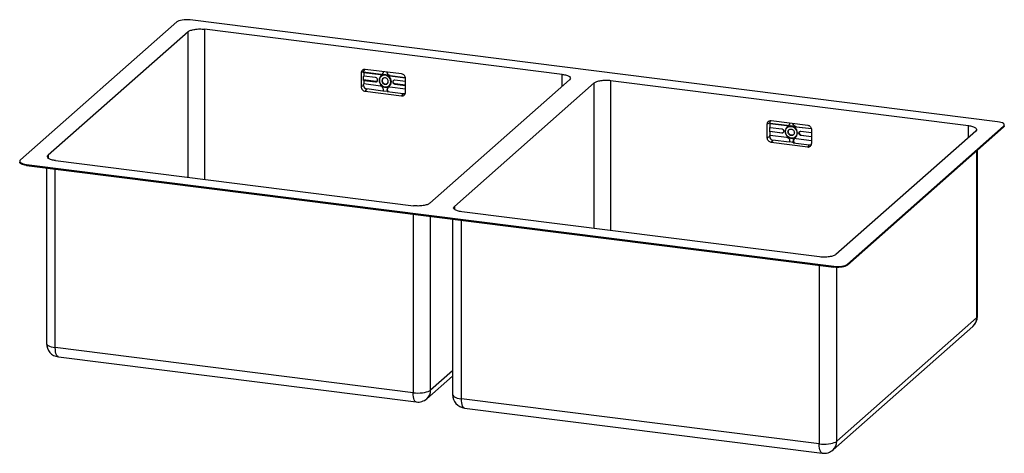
# Paper-space layout '_Dimetrico' of a CAD drawing. Header units: millimetres. Extents: x -153 to 783, y -413 to -1.
import ezdxf

# ---------------------------------------------------------------- set-up
doc = ezdxf.new("R2010")
doc.units = ezdxf.units.MM

psp = doc.layouts.new('_Dimetrico')

# ---------------------------------------------------------------- linework, layer by layer
at = {"color": 7, "linetype": 'Continuous', "lineweight": 25}
for p, q in [((-3.54, -3.12), (-152.03, -134.08)), ((776.39, -97.82), (9.35, -1.18)), ((7.39, -12.33), (-125.54, -129.57)), ((362.89, -52.85), (22.86, -10.01)), ((174.11, -50.12), (171.83, -51.4)), ((171.83, -51.4), (171.83, -64.6)), ((174.11, -50.12), (174.11, -51.3)), ((190.52, -52.83), (174.11, -50.76)), ((174.42, -51.12), (174.11, -51.3)), ((174.11, -54.74), (174.42, -54.57)), ((174.11, -58.7), (174.11, -54.74)), ((174.42, -51.12), (174.42, -54.57)), ((174.42, -51.12), (190.2, -53.11)), ((185.47, -55.96), (174.42, -54.57)), ((210.18, -52.46), (175.57, -48.1)), ((190.2, -53.11), (190.52, -52.83)), ((196.27, -51.05), (196.59, -50.77)), ((199.08, -54.23), (199.4, -53.95)), ((199.08, -54.23), (213.79, -56.08)), ((199.4, -53.95), (213.71, -55.75)), ((174.11, -63.32), (171.83, -64.6)), ((185.79, -59.64), (174.11, -58.17)), ((174.42, -58.53), (174.11, -58.7)), ((174.11, -62.15), (174.42, -61.97)), ((174.11, -63.32), (174.11, -62.15)), ((174.42, -58.53), (174.42, -61.97)), ((174.42, -58.53), (185.47, -59.92)), ((190.2, -63.96), (174.42, -61.97)), ((185.47, -59.92), (185.79, -59.64)), ((189.03, -58.53), (188.8, -58.36)), ((191.46, -58.84), (191.78, -58.56)), ((213.92, -66.95), (199.08, -65.08)), ((199.97, -59.91), (200.49, -59.83)), ((201.84, -60), (202.16, -59.72)), ((213.92, -59.54), (203.81, -58.27)), ((203.81, -62.23), (204.13, -61.95)), ((203.81, -62.23), (213.92, -63.5)), ((213.92, -63.18), (204.13, -61.95)), ((213.92, -69.91), (213.92, -56.71)), ((236.93, -175.24), (369.87, -58)), ((260.32, -178.19), (393.25, -60.95)), ((408.72, -58.62), (748.74, -101.46)), ((177.12, -66.74), (175.57, -68.84)), ((175.57, -68.84), (210.18, -73.21)), ((192.44, -68.67), (177.12, -66.74)), ((192.7, -68.39), (196.58, -68.88)), ((196.27, -67.55), (196.59, -67.27)), ((196.42, -69.17), (211.73, -71.1)), ((211.73, -71.1), (210.18, -73.21)), ((559.97, -98.74), (557.69, -100.02)), ((557.69, -113.22), (557.69, -100.02)), ((559.97, -98.74), (559.97, -99.91)), ((576.38, -101.44), (559.97, -99.37)), ((560.28, -99.73), (559.97, -99.91)), ((560.28, -103.18), (560.28, -99.73)), ((576.06, -101.72), (560.28, -99.73)), ((561.43, -96.72), (596.04, -101.08)), ((576.06, -101.72), (576.38, -101.44)), ((578.83, -98.91), (578.87, -99.25)), ((582.13, -99.66), (582.18, -99.33)), ((582.13, -99.66), (582.45, -99.38)), ((584.94, -102.84), (585.26, -102.56)), ((599.67, -104.7), (584.94, -102.84)), ((585.26, -102.56), (599.62, -104.37)), ((782.21, -102.11), (633.72, -233.07)), ((782.21, -102.96), (782.21, -102.11)), ((782.86, -101.79), (782.86, -100.93)), ((559.97, -111.93), (557.69, -113.22)), ((559.97, -103.36), (560.28, -103.18)), ((559.97, -107.32), (559.97, -103.36)), ((559.97, -106.78), (571.65, -108.25)), ((560.28, -107.14), (559.97, -107.32)), ((559.97, -110.76), (560.28, -110.59)), ((559.97, -111.93), (559.97, -110.76)), ((560.28, -103.18), (571.33, -104.57)), ((560.28, -110.59), (560.28, -107.14)), ((571.33, -108.53), (560.28, -107.14)), ((560.28, -110.59), (576.06, -112.58)), ((571.33, -108.53), (571.65, -108.25)), ((574.89, -107.14), (574.65, -106.97)), ((577.32, -107.45), (577.64, -107.17)), ((585.83, -108.52), (586.35, -108.44)), ((587.7, -108.62), (588.02, -108.34)), ((589.67, -106.88), (599.78, -108.16)), ((589.67, -110.84), (589.99, -110.56)), ((599.78, -112.12), (589.67, -110.84)), ((589.99, -110.56), (599.78, -111.8)), ((599.78, -105.32), (599.78, -118.52)), ((755.73, -106.62), (622.79, -223.85)), ((782.21, -102.96), (633.72, -233.92)), ((562.98, -115.35), (561.43, -117.46)), ((596.04, -121.82), (561.43, -117.46)), ((578.3, -117.28), (562.98, -115.35)), ((582.44, -117.49), (578.56, -117)), ((582.13, -116.17), (582.45, -115.89)), ((582.28, -117.79), (597.59, -119.72)), ((584.94, -113.69), (599.78, -115.56)), ((597.59, -119.72), (596.04, -121.82)), ((757.4, -282.45), (757.4, -124.84)), ((-152.67, -135.25), (-152.67, -136.11)), ((-146.21, -138.37), (620.83, -235.01)), ((-146.21, -138.37), (-146.21, -139.22)), ((-146.21, -139.22), (620.83, -235.86)), ((-118.56, -134.73), (221.46, -177.57)), ((-127.22, -141.61), (-127.22, -308.24)), ((607.32, -226.18), (267.3, -183.34)), ((258.64, -190.23), (258.64, -356.85)), ((633.72, -233.07), (633.72, -233.92)), ((620.83, -235.86), (620.83, -235.01)), ((756.57, -283.97), (623.63, -401.21)), ((620.1, -409.36), (753.03, -292.12)), ((221.15, -355.1), (-118.88, -312.26)), ((-115.93, -321.03), (224.09, -363.87)), ((234.24, -360.75), (258.64, -339.23)), ((607, -403.71), (266.98, -360.87)), ((269.93, -369.65), (609.95, -412.49))]:
    psp.add_line(p, q, dxfattribs=at)
at = {"color": 8, "linetype": 'Continuous', "lineweight": 25}
for p, q in [((7.39, -150.6), (7.39, -12.33)), ((22.86, -10.01), (22.86, -152.55)), ((362.89, -64.16), (362.89, -52.85)), ((393.25, -199.21), (393.25, -60.95)), ((408.72, -58.62), (408.72, -201.16)), ((748.74, -112.77), (748.74, -101.46)), ((-125.54, -129.57), (-125.54, -132.37)), ((756.57, -125.58), (756.57, -283.97)), ((-118.88, -312.26), (-118.88, -142.66)), ((221.15, -185.5), (221.15, -355.1)), ((260.32, -178.19), (260.32, -180.98)), ((237.77, -352.59), (237.77, -187.6)), ((266.98, -360.87), (266.98, -191.28)), ((607, -234.12), (607, -403.71)), ((623.63, -401.21), (623.63, -236.05)), ((258.64, -334.19), (237.77, -352.59))]:
    psp.add_line(p, q, dxfattribs=at)
at = {"color": 7, "linetype": 'Continuous', "lineweight": 25, "flags": 128}
for points in [[(9.35, -1.18), (7.46, -1.01), (5.51, -0.96), (3.56, -1.05), (1.7, -1.26), (0.01, -1.58), (-1.47, -2.01), (-2.67, -2.53), (-3.54, -3.12)], [(200.49, -59.83), (200.32, -58.4), (199.82, -57.01), (199.02, -55.74), (197.96, -54.66), (196.71, -53.85), (195.35, -53.33), (193.94, -53.16), (192.57, -53.32), (191.32, -53.83), (190.27, -54.64), (189.46, -55.7), (188.97, -56.97), (188.8, -58.36)], [(199.97, -59.91), (199.79, -58.46), (199.24, -57.06), (198.37, -55.81), (197.24, -54.79), (195.92, -54.07), (194.5, -53.7), (193.08, -53.71), (191.76, -54.1), (190.63, -54.83), (189.76, -55.86), (189.21, -57.13), (189.03, -58.53)], [(188.8, -58.36), (188.97, -59.79), (189.46, -61.18), (190.27, -62.45), (191.32, -63.53), (192.57, -64.34), (193.94, -64.86), (195.35, -65.03), (196.71, -64.87), (197.96, -64.36), (199.02, -63.55), (199.82, -62.49), (200.32, -61.22), (200.49, -59.83)], [(189.03, -58.53), (189.21, -59.98), (189.76, -61.38), (190.63, -62.63), (191.76, -63.65), (193.08, -64.37), (194.5, -64.73), (195.92, -64.73), (197.24, -64.34), (198.37, -63.61), (199.24, -62.57), (199.79, -61.31), (199.97, -59.91)], [(197.54, -59.6), (197.36, -58.53), (196.83, -57.54), (196.02, -56.76), (195.03, -56.27), (193.97, -56.14), (192.98, -56.37), (192.17, -56.96), (191.64, -57.81), (191.46, -58.84)], [(191.46, -58.84), (191.64, -59.91), (192.17, -60.9), (192.98, -61.68), (193.97, -62.17), (195.03, -62.3), (196.02, -62.06), (196.83, -61.48), (197.36, -60.63), (197.54, -59.6)], [(586.35, -108.44), (586.18, -107.01), (585.68, -105.62), (584.88, -104.35), (583.82, -103.28), (582.57, -102.46), (581.2, -101.95), (579.8, -101.77), (578.43, -101.94), (577.18, -102.44), (576.12, -103.25), (575.32, -104.32), (574.82, -105.58), (574.65, -106.97)], [(574.89, -107.14), (575.07, -105.74), (575.62, -104.48), (576.49, -103.45), (577.62, -102.71), (578.94, -102.33), (580.36, -102.32), (581.77, -102.68), (583.09, -103.4), (584.23, -104.42), (585.1, -105.67), (585.64, -107.07), (585.83, -108.52)], [(782.21, -102.11), (782.72, -101.48), (782.85, -100.83), (782.6, -100.18), (781.97, -99.56), (780.99, -99), (779.7, -98.5), (778.15, -98.11), (776.39, -97.82)], [(574.65, -106.97), (574.82, -108.4), (575.32, -109.79), (576.12, -111.06), (577.18, -112.14), (578.43, -112.96), (579.8, -113.47), (581.2, -113.65), (582.57, -113.48), (583.82, -112.98), (584.88, -112.17), (585.68, -111.1), (586.18, -109.83), (586.35, -108.44)], [(585.83, -108.52), (585.64, -109.93), (585.1, -111.19), (584.23, -112.22), (583.09, -112.95), (581.77, -113.34), (580.36, -113.35), (578.94, -112.98), (577.62, -112.26), (576.49, -111.25), (575.62, -109.99), (575.07, -108.59), (574.89, -107.14)], [(-152.03, -134.08), (-152.54, -134.71), (-152.67, -135.36), (-152.42, -136.01), (-151.79, -136.63), (-150.81, -137.19), (-149.52, -137.68), (-147.97, -138.08), (-146.21, -138.37)], [(620.83, -235.01), (622.72, -235.18), (624.68, -235.22), (626.62, -235.14), (628.48, -234.93), (630.18, -234.6), (631.66, -234.17), (632.85, -233.66), (633.72, -233.07)], [(221.15, -355.1), (223.31, -355.3), (225.55, -355.37), (227.79, -355.32), (229.97, -355.13), (232.02, -354.82), (233.88, -354.4), (235.49, -353.88), (236.8, -353.27), (237.77, -352.59)], [(607, -403.71), (609.17, -403.91), (611.41, -403.99), (613.65, -403.93), (615.83, -403.75), (617.88, -403.44), (619.73, -403.02), (621.34, -402.49), (622.66, -401.88), (623.63, -401.21)]]:
    psp.add_lwpolyline(points, dxfattribs=at)
at = {"color": 8, "linetype": 'Continuous', "lineweight": 25, "flags": 128}
for points in [[(-127.22, -308.24), (-127.05, -308.93), (-126.49, -309.66), (-125.57, -310.34), (-124.3, -310.96), (-122.73, -311.5), (-120.9, -311.93), (-118.88, -312.26)], [(-115.93, -321.03), (-116.6, -320.78), (-117.25, -320.14), (-117.81, -319.13), (-118.27, -317.8), (-118.6, -316.18), (-118.81, -314.31), (-118.88, -312.26)], [(224.09, -363.87), (223.43, -363.62), (222.77, -362.98), (222.21, -361.97), (221.76, -360.64), (221.42, -359.01), (221.22, -357.15), (221.15, -355.1)], [(258.64, -356.85), (258.81, -357.54), (259.37, -358.27), (260.29, -358.95), (261.56, -359.57), (263.13, -360.11), (264.95, -360.55), (266.98, -360.87)], [(269.93, -369.65), (269.26, -369.39), (268.61, -368.75), (268.05, -367.75), (267.59, -366.41), (267.26, -364.79), (267.05, -362.92), (266.98, -360.87)], [(609.95, -412.49), (609.28, -412.23), (608.63, -411.59), (608.07, -410.59), (607.62, -409.25), (607.28, -407.63), (607.07, -405.76), (607, -403.71)]]:
    psp.add_lwpolyline(points, dxfattribs=at)
at = {"color": 7, "linetype": 'Continuous', "lineweight": 25}
for centre, radius, start, end in [((176.8, -50.08), 2.7, 134.5902, 180.94191), ((185.15, -58.23), 2.29, 1.05871, 81.76054), ((190.57, -50.7), 2.44, 261.39863, 1.42061), ((190.88, -50.34), 2.52, 261.9182, 305.59933), ((190.08, -50.64), 2.92, 0.03607, 6.65689), ((199.05, -51.04), 2.78, 173.1692, 180.03799), ((199.55, -50.99), 3.28, 181.05871, 261.76054), ((177.63, -63.26), 3.52, 181.05871, 261.76054), ((185.73, -58.23), 1.71, 261.39863, 1.42061), ((189.73, -67.2), 3.28, 1.05871, 81.76054), ((195.07, -58.71), 3.3, 177.39948, 301.69666), ((194.47, -58.5), 2.7, 136.57469, 181.1635), ((198.71, -67.49), 2.44, 81.39863, 181.42061), ((203.55, -59.96), 1.71, 81.39863, 181.42061), ((204.14, -59.96), 2.29, 181.05871, 261.76054), ((190.39, -67.16), 2.62, 331.98351, 0.39566), ((199.36, -67.54), 3.09, 180.33481, 205.73159), ((199.11, -67.23), 2.52, 137.21992, 180.90104), ((199.8, -67.23), 3.2, 180.73558, 219.88307), ((212.12, -68.44), 2.69, 261.85856, 309.48917), ((562.66, -98.69), 2.69, 133.69785, 180.95526), ((576.73, -98.94), 2.52, 261.9487, 303.72416), ((563.49, -111.87), 3.52, 181.05871, 261.76054), ((571.9, -106.5), 1.77, 261.97864, 301.94559), ((589.77, -108.31), 1.75, 132.15804, 180.97766), ((590.31, -108.29), 2.29, 181.05871, 261.76054), ((584.57, -116.11), 2.44, 81.39863, 181.42061), ((584.97, -115.85), 2.52, 137.21992, 180.90104), ((585.65, -115.85), 3.2, 180.73558, 219.88307), ((596.52, -118.6), 3.26, 261.39863, 1.42061), ((597.98, -117.08), 2.66, 261.60179, 311.2027), ((744.5, -282.45), 12.9, 311.40962, 0), ((-114.32, -308.24), 12.9, 180, 262.81924), ((225.71, -351.07), 12.9, 262.81924, 311.40962), ((271.54, -356.85), 12.9, 180, 262.81924), ((611.57, -399.69), 12.9, 262.81924, 311.40962)]:
    psp.add_arc(centre, radius, start, end, dxfattribs=at)
at = {"color": 8, "linetype": 'Continuous', "lineweight": 25}
for centre, radius, start, end in [((745.87, -284.18), 10.7, 312.02472, 1.11097), ((755.45, -282.37), 1.95, 304.94452, 357.60758), ((227.02, -352.78), 10.75, 312.15186, 0.98384), ((612.88, -401.39), 10.75, 312.15186, 0.98384)]:
    psp.add_arc(centre, radius, start, end, dxfattribs=at)
at = {"color": 7, "linetype": 'Continuous', "lineweight": 25}
for points, knots in [([(7.39, -12.33), (7.95, -11.85), (8.8, -11.39), (10.95, -10.63), (12.25, -10.32), (15.11, -9.89), (16.67, -9.77), (19.81, -9.73), (21.39, -9.82), (22.86, -10.01)], [0, 0, 0, 0, 0.25, 0.25, 0.5, 0.5, 0.75, 0.75, 1, 1, 1, 1]), ([(175.57, -48.1), (175.08, -48.04), (174.59, -48.08), (173.68, -48.34), (173.27, -48.57), (172.58, -49.18), (172.3, -49.56), (171.92, -50.43), (171.83, -50.91), (171.83, -51.4)], [0, 0, 0, 0, 0.25, 0.25, 0.5, 0.5, 0.75, 0.75, 1, 1, 1, 1]), ([(199.4, -53.95), (199.03, -53.9), (198.66, -53.78), (197.98, -53.41), (197.67, -53.16), (197.15, -52.57), (196.95, -52.23), (196.66, -51.51), (196.59, -51.14), (196.59, -50.77)], [0, 0, 0, 0, 0.25, 0.25, 0.5, 0.5, 0.75, 0.75, 1, 1, 1, 1]), ([(213.92, -56.71), (213.92, -56.21), (213.82, -55.71), (213.45, -54.75), (213.17, -54.29), (212.48, -53.51), (212.06, -53.18), (211.16, -52.68), (210.67, -52.52), (210.18, -52.46)], [0, 0, 0, 0, 0.25, 0.25, 0.5, 0.5, 0.75, 0.75, 1, 1, 1, 1]), ([(362.89, -52.85), (364.35, -53.03), (365.71, -53.31), (368, -54.03), (368.93, -54.46), (370.23, -55.42), (370.59, -55.94), (370.69, -56.99), (370.42, -57.51), (369.87, -58)], [0, 0, 0, 0, 0.25, 0.25, 0.5, 0.5, 0.75, 0.75, 1, 1, 1, 1]), ([(171.83, -64.6), (171.83, -65.1), (171.92, -65.6), (172.3, -66.56), (172.58, -67.01), (173.27, -67.8), (173.68, -68.13), (174.59, -68.62), (175.08, -68.78), (175.57, -68.84)], [0, 0, 0, 0, 0.25, 0.25, 0.5, 0.5, 0.75, 0.75, 1, 1, 1, 1]), ([(186.84, -59.44), (186.71, -59.5), (186.4, -59.67), (186.02, -59.65), (185.79, -59.64)], [0, 0, 0, 0, 0.39185, 1, 1, 1, 1]), ([(202.16, -59.72), (202.19, -59.43), (202.25, -58.91), (202.61, -58.57), (202.76, -58.42)], [0, 0, 0, 0, 0.559512, 1, 1, 1, 1]), ([(204.13, -61.95), (203.87, -61.92), (203.61, -61.83), (203.14, -61.57), (202.92, -61.4), (202.56, -60.99), (202.41, -60.75), (202.21, -60.25), (202.16, -59.98), (202.16, -59.72)], [0, 0, 0, 0, 0.25, 0.25, 0.5, 0.5, 0.75, 0.75, 1, 1, 1, 1]), ([(393.25, -60.95), (393.81, -60.46), (394.66, -60.01), (396.81, -59.24), (398.11, -58.93), (400.97, -58.5), (402.53, -58.38), (405.67, -58.35), (407.25, -58.44), (408.72, -58.62)], [0, 0, 0, 0, 0.25, 0.25, 0.5, 0.5, 0.75, 0.75, 1, 1, 1, 1]), ([(210.18, -73.21), (210.67, -73.27), (211.16, -73.23), (212.06, -72.97), (212.48, -72.74), (213.17, -72.13), (213.45, -71.74), (213.82, -70.88), (213.92, -70.4), (213.92, -69.91)], [0, 0, 0, 0, 0.25, 0.25, 0.5, 0.5, 0.75, 0.75, 1, 1, 1, 1]), ([(557.69, -100.02), (557.69, -99.52), (557.78, -99.04), (558.16, -98.18), (558.43, -97.79), (559.13, -97.18), (559.54, -96.95), (560.45, -96.69), (560.94, -96.65), (561.43, -96.72)], [0, 0, 0, 0, 0.25, 0.25, 0.5, 0.5, 0.75, 0.75, 1, 1, 1, 1]), ([(578.87, -99.25), (578.87, -99.62), (578.79, -99.98), (578.51, -100.63), (578.31, -100.92), (577.79, -101.37), (577.47, -101.54), (576.8, -101.74), (576.43, -101.77), (576.06, -101.72)], [0, 0, 0, 0, 0.25, 0.25, 0.5, 0.5, 0.75, 0.75, 1, 1, 1, 1]), ([(584.94, -102.84), (584.57, -102.8), (584.2, -102.68), (583.53, -102.31), (583.21, -102.06), (582.69, -101.47), (582.49, -101.13), (582.21, -100.41), (582.13, -100.03), (582.13, -99.66)], [0, 0, 0, 0, 0.25, 0.25, 0.5, 0.5, 0.75, 0.75, 1, 1, 1, 1]), ([(585.26, -102.56), (584.89, -102.51), (584.52, -102.39), (583.84, -102.03), (583.53, -101.78), (583.01, -101.19), (582.8, -100.85), (582.52, -100.13), (582.45, -99.75), (582.45, -99.38)], [0, 0, 0, 0, 0.25, 0.25, 0.5, 0.5, 0.75, 0.75, 1, 1, 1, 1]), ([(596.04, -101.08), (596.53, -101.14), (597.02, -101.3), (597.92, -101.79), (598.34, -102.12), (599.03, -102.91), (599.31, -103.36), (599.68, -104.32), (599.78, -104.83), (599.78, -105.32)], [0, 0, 0, 0, 0.25, 0.25, 0.5, 0.5, 0.75, 0.75, 1, 1, 1, 1]), ([(748.74, -101.46), (750.21, -101.64), (751.57, -101.93), (753.86, -102.64), (754.79, -103.08), (756.08, -104.03), (756.45, -104.55), (756.54, -105.6), (756.28, -106.13), (755.73, -106.62)], [0, 0, 0, 0, 0.25, 0.25, 0.5, 0.5, 0.75, 0.75, 1, 1, 1, 1]), ([(782.83, -101.78), (782.82, -101.97), (782.79, -102.37), (782.42, -102.75), (782.21, -102.96)], [0, 0, 0, 0, 0.456735, 1, 1, 1, 1]), ([(571.33, -104.57), (571.59, -104.61), (571.85, -104.69), (572.32, -104.95), (572.54, -105.12), (572.9, -105.53), (573.05, -105.77), (573.25, -106.28), (573.3, -106.54), (573.3, -106.8)], [0, 0, 0, 0, 0.25, 0.25, 0.5, 0.5, 0.75, 0.75, 1, 1, 1, 1]), ([(573.3, -106.8), (573.3, -107.06), (573.25, -107.31), (573.05, -107.77), (572.9, -107.97), (572.54, -108.29), (572.32, -108.41), (571.85, -108.55), (571.59, -108.57), (571.33, -108.53)], [0, 0, 0, 0, 0.25, 0.25, 0.5, 0.5, 0.75, 0.75, 1, 1, 1, 1]), ([(577.32, -107.45), (577.32, -107.05), (577.4, -106.66), (577.7, -105.96), (577.93, -105.64), (578.49, -105.15), (578.83, -104.96), (579.56, -104.75), (579.96, -104.72), (580.76, -104.82), (581.15, -104.95), (581.89, -105.35), (582.23, -105.62), (582.79, -106.26), (583.01, -106.62), (583.32, -107.4), (583.4, -107.82), (583.4, -108.22)], [0, 0, 0, 0, 0.125, 0.125, 0.25, 0.25, 0.375, 0.375, 0.5, 0.5, 0.625, 0.625, 0.75, 0.75, 0.875, 0.875, 1, 1, 1, 1]), ([(583.4, -108.22), (583.4, -108.62), (583.32, -109.01), (583.01, -109.71), (582.79, -110.02), (582.23, -110.52), (581.89, -110.7), (581.15, -110.92), (580.76, -110.95), (579.96, -110.85), (579.56, -110.72), (578.83, -110.32), (578.49, -110.05), (577.93, -109.41), (577.7, -109.04), (577.4, -108.26), (577.32, -107.85), (577.32, -107.45)], [0, 0, 0, 0, 0.125, 0.125, 0.25, 0.25, 0.375, 0.375, 0.5, 0.5, 0.625, 0.625, 0.75, 0.75, 0.875, 0.875, 1, 1, 1, 1]), ([(577.64, -107.17), (577.64, -106.77), (577.72, -106.38), (578.02, -105.67), (578.25, -105.36), (578.53, -105.12)], [0, 0, 0, 0, 0.5, 0.5, 1, 1, 1, 1]), ([(582.64, -110.09), (582.38, -110.26), (581.81, -110.64), (580.67, -110.69), (579.48, -110.31), (578.48, -109.5), (577.77, -108.39), (577.68, -107.58), (577.64, -107.17)], [0, 0, 0, 0, 0.138911, 0.31113, 0.483348, 0.655565, 0.827783, 1, 1, 1, 1]), ([(587.7, -108.62), (587.7, -108.36), (587.75, -108.1), (587.95, -107.65), (588.1, -107.45), (588.46, -107.13), (588.68, -107.01), (589.15, -106.87), (589.41, -106.85), (589.67, -106.88)], [0, 0, 0, 0, 0.25, 0.25, 0.5, 0.5, 0.75, 0.75, 1, 1, 1, 1]), ([(589.67, -110.84), (589.41, -110.81), (589.15, -110.73), (588.68, -110.47), (588.46, -110.29), (588.1, -109.88), (587.95, -109.64), (587.75, -109.14), (587.7, -108.88), (587.7, -108.62)], [0, 0, 0, 0, 0.25, 0.25, 0.5, 0.5, 0.75, 0.75, 1, 1, 1, 1]), ([(561.43, -117.46), (560.94, -117.4), (560.45, -117.24), (559.54, -116.74), (559.13, -116.41), (558.43, -115.63), (558.16, -115.17), (557.78, -114.21), (557.69, -113.71), (557.69, -113.22)], [0, 0, 0, 0, 0.25, 0.25, 0.5, 0.5, 0.75, 0.75, 1, 1, 1, 1]), ([(576.06, -112.58), (576.43, -112.62), (576.8, -112.74), (577.47, -113.11), (577.79, -113.36), (578.31, -113.95), (578.51, -114.29), (578.79, -115.01), (578.87, -115.39), (578.87, -115.76)], [0, 0, 0, 0, 0.25, 0.25, 0.5, 0.5, 0.75, 0.75, 1, 1, 1, 1]), ([(-118.56, -134.73), (-120.03, -134.54), (-121.39, -134.26), (-123.68, -133.54), (-124.61, -133.11), (-125.9, -132.16), (-126.26, -131.64), (-126.36, -130.59), (-126.1, -130.06), (-125.54, -129.57)], [0, 0, 0, 0, 0.25, 0.25, 0.5, 0.5, 0.75, 0.75, 1, 1, 1, 1]), ([(-146.21, -139.22), (-146.81, -139.13), (-148.01, -138.95), (-149.56, -138.55), (-150.86, -138.05), (-151.85, -137.48), (-152.46, -136.86), (-152.72, -136.39), (-152.66, -136.14), (-152.65, -136.1)], [0, 0, 0, 0, 0.162357, 0.324713, 0.48707, 0.649427, 0.811783, 0.97414, 1, 1, 1, 1]), ([(236.93, -175.24), (236.38, -175.73), (235.53, -176.18), (233.38, -176.95), (232.08, -177.26), (229.21, -177.69), (227.65, -177.81), (224.51, -177.84), (222.93, -177.75), (221.46, -177.57)], [0, 0, 0, 0, 0.25, 0.25, 0.5, 0.5, 0.75, 0.75, 1, 1, 1, 1]), ([(267.3, -183.34), (265.83, -183.16), (264.47, -182.88), (262.18, -182.16), (261.25, -181.72), (259.96, -180.77), (259.6, -180.25), (259.5, -179.2), (259.76, -178.68), (260.32, -178.19)], [0, 0, 0, 0, 0.25, 0.25, 0.5, 0.5, 0.75, 0.75, 1, 1, 1, 1]), ([(622.79, -223.85), (622.23, -224.34), (621.39, -224.8), (619.24, -225.56), (617.93, -225.87), (615.07, -226.3), (613.51, -226.42), (610.37, -226.45), (608.79, -226.37), (607.32, -226.18)], [0, 0, 0, 0, 0.25, 0.25, 0.5, 0.5, 0.75, 0.75, 1, 1, 1, 1]), ([(633.72, -233.92), (633.68, -233.95), (633.6, -234.02), (633.47, -234.12), (633.33, -234.22), (633.18, -234.32), (633.02, -234.41), (632.74, -234.57), (632.3, -234.78), (631.67, -235.03), (630.96, -235.25), (629.93, -235.53), (628.51, -235.8), (626.95, -235.97), (625.66, -236.05), (624.68, -236.08), (623.7, -236.07), (622.88, -236.04), (622.24, -236), (621.76, -235.96), (621.29, -235.91), (620.98, -235.88), (620.83, -235.86)], [0, 0, 0, 0, 0.020876, 0.041709, 0.062522, 0.083337, 0.104177, 0.125063, 0.187555, 0.250082, 0.312573, 0.3751, 0.499968, 0.624834, 0.687326, 0.749853, 0.812346, 0.874872, 0.906185, 0.937427, 0.968674, 1, 1, 1, 1])]:
    psp.add_open_spline(points, degree=3, knots=knots, dxfattribs=at)
for points in [[(192.7, -68.39), (192.61, -68.48), (192.53, -68.58), (192.44, -68.67)], [(196.42, -69.17), (196.47, -69.07), (196.53, -68.98), (196.58, -68.88)], [(578.56, -117), (578.47, -117.1), (578.38, -117.19), (578.3, -117.28)], [(578.87, -115.76), (578.87, -116.2), (578.76, -116.63), (578.56, -117)], [(582.44, -117.49), (582.24, -117.07), (582.13, -116.61), (582.13, -116.17)], [(582.28, -117.79), (582.33, -117.69), (582.38, -117.59), (582.44, -117.49)]]:
    psp.add_open_spline(points, degree=3, dxfattribs=at)

doc.saveas('drawing.dxf')
